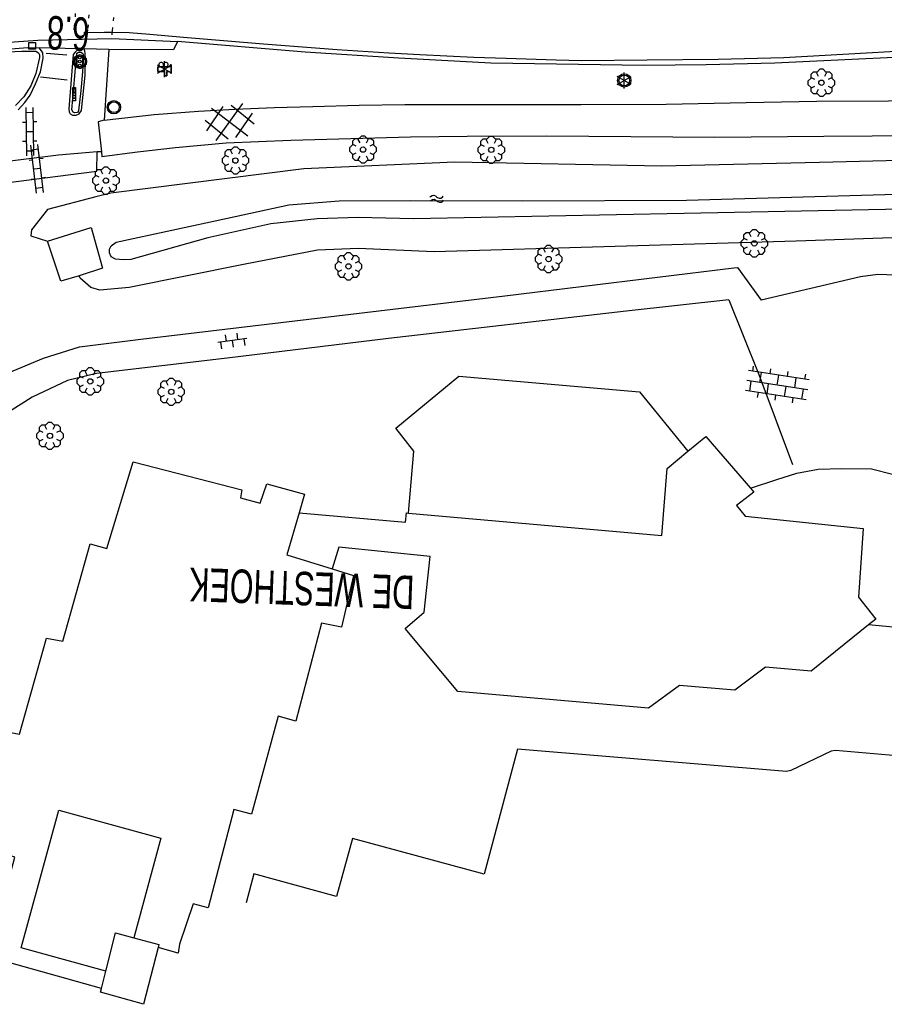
# Model space of a CAD drawing. Extents: x 99796 to 103543, y 406299 to 407646.
# Tile 36 of 85: x 101262 to 101327, y 406644 to 406718. Entities that reach past the tile are written whole.
import ezdxf
from ezdxf.enums import TextEntityAlignment as Align

# ---------------------------------------------------------------- set-up
doc = ezdxf.new("R2010")
doc.units = 0
doc.linetypes.add('Knt V.O.P', pattern=[0.75, 0.25, -0.5])
for name, color, linetype in [('1101', 252, 'CONTINUOUS'), ('1103', 252, 'CONTINUOUS'), ('1104', 252, 'CONTINUOUS'), ('1106', 252, 'CONTINUOUS'), ('1107', 252, 'CONTINUOUS'), ('1110', 252, 'CONTINUOUS'), ('1112', 252, 'CONTINUOUS'), ('1206', 252, 'CONTINUOUS'), ('1211', 252, 'CONTINUOUS'), ('1213', 252, 'Knt V.O.P'), ('1403', 252, 'CONTINUOUS'), ('1404', 252, 'CONTINUOUS'), ('1701', 252, 'CONTINUOUS'), ('2401', 252, 'CONTINUOUS'), ('2403', 252, 'CONTINUOUS'), ('2501', 252, 'CONTINUOUS'), ('2503', 252, 'CONTINUOUS'), ('2701', 252, 'CONTINUOUS'), ('2901', 252, 'CONTINUOUS'), ('3605', 252, 'CONTINUOUS'), ('4404', 252, 'CONTINUOUS'), ('4406', 252, 'CONTINUOUS'), ('4411', 252, 'CONTINUOUS'), ('4413', 252, 'CONTINUOUS'), ('4501', 252, 'CONTINUOUS'), ('4601', 252, 'CONTINUOUS')]:
    doc.layers.add(name, color=color, linetype=linetype)
doc.layers.add('1208', color=252, linetype='CONTINUOUS', lineweight=30)

# ---------------------------------------------------------------- blocks, each defined once
blk = doc.blocks.new('BOOM', base_point=(97503.821083, 403507.602474))
at = {"layer": '2901'}
for points in [[(97503.491578, 403508.39797, 0), (97503.202364, 403508.39797, 0), (97503.025588, 403508.221193, 0), (97503.025588, 403507.931979, 0)], [(97504.071083, 403508.102474, 0), (97504.196083, 403508.352474, 0), (97503.946083, 403508.602474, 0), (97503.696083, 403508.602474, 0), (97503.446083, 403508.352474, 0), (97503.571083, 403508.102474, 0)], [(97504.616578, 403507.931979, 0), (97504.616578, 403508.221193, 0), (97504.439801, 403508.39797, 0), (97504.150588, 403508.39797, 0)], [(97503.321083, 403507.852474, 0), (97503.071083, 403507.977474, 0), (97502.821083, 403507.727474, 0), (97502.821083, 403507.477474, 0), (97503.071083, 403507.227474, 0), (97503.321083, 403507.352474, 0)], [(97504.321083, 403507.352474, 0), (97504.571083, 403507.227474, 0), (97504.821083, 403507.477474, 0), (97504.821083, 403507.727474, 0), (97504.571083, 403507.977474, 0), (97504.321083, 403507.852474, 0)], [(97503.025588, 403507.27297, 0), (97503.025588, 403506.983756, 0), (97503.202364, 403506.806979, 0), (97503.491578, 403506.806979, 0)], [(97503.571083, 403507.102474, 0), (97503.446083, 403506.852474, 0), (97503.696083, 403506.602474, 0), (97503.946083, 403506.602474, 0), (97504.196083, 403506.852474, 0), (97504.071083, 403507.102474, 0)], [(97504.150588, 403506.806979, 0), (97504.439801, 403506.806979, 0), (97504.616578, 403506.983756, 0), (97504.616578, 403507.27297, 0)]]:
    blk.add_polyline3d(points, dxfattribs=at)
blk.add_circle((97503.821083, 403507.602474), 0.2, dxfattribs=at)
blk.add_circle((97503.821083, 403507.602474), 0.2, dxfattribs=at)
blk = doc.blocks.new('WATERSYMBOOL', base_point=(97503.821083, 403517.176353))
at = {"layer": '4601'}
for points in [[(97503.321083, 403517.326353, 0), (97503.383583, 403517.388853, 0), (97503.508583, 403517.451353, 0), (97503.633583, 403517.451353, 0), (97503.758583, 403517.388853, 0), (97503.821083, 403517.326353, 0), (97503.883583, 403517.263853, 0), (97504.008583, 403517.201353, 0), (97504.133583, 403517.201353, 0), (97504.258583, 403517.263853, 0), (97504.321083, 403517.326353, 0)], [(97503.321083, 403517.026353, 0), (97503.383583, 403517.088853, 0), (97503.508583, 403517.151353, 0), (97503.633583, 403517.151353, 0), (97503.758583, 403517.088853, 0), (97503.821083, 403517.026353, 0), (97503.883583, 403516.963853, 0), (97504.008583, 403516.901353, 0), (97504.133583, 403516.901353, 0), (97504.258583, 403516.963853, 0), (97504.321083, 403517.026353, 0)]]:
    blk.add_polyline3d(points, dxfattribs=at)
blk = doc.blocks.new('OV2', base_point=(97503.821083, 403517.176353))
at = {"layer": '4406'}
for points in [[(97503.852333, 403517.020103, 0), (97503.852333, 403517.332603, 0)], [(97503.914833, 403517.301353, 0), (97503.852333, 403517.301353, 0)], [(97503.914833, 403517.020103, 0), (97503.914833, 403517.332603, 0)], [(97503.821083, 403517.238853, 0), (97503.852333, 403517.238853, 0)], [(97503.946083, 403517.238853, 0), (97503.914833, 403517.238853, 0)], [(97503.914833, 403517.176353, 0), (97503.852333, 403517.176353, 0)], [(97503.821083, 403517.113853, 0), (97503.852333, 403517.113853, 0)], [(97503.946083, 403517.113853, 0), (97503.914833, 403517.113853, 0)], [(97503.914833, 403517.051353, 0), (97503.852333, 403517.051353, 0)]]:
    blk.add_polyline3d(points, dxfattribs=at)
blk = doc.blocks.new('OV4', base_point=(97503.821083, 403507.602474))
at = {"layer": '4404'}
for points in [[(97503.914833, 403507.696224, 0), (97503.914833, 403507.664974, 0)], [(97504.039833, 403507.696224, 0), (97504.039833, 403507.664974, 0)], [(97504.164833, 403507.696224, 0), (97504.164833, 403507.664974, 0)], [(97503.821083, 403507.664974, 0), (97504.258583, 403507.664974, 0)], [(97503.852333, 403507.664974, 0), (97503.852333, 403507.602474, 0)], [(97503.977333, 403507.664974, 0), (97503.977333, 403507.602474, 0)], [(97504.102333, 403507.664974, 0), (97504.102333, 403507.602474, 0)], [(97504.227333, 403507.664974, 0), (97504.227333, 403507.602474, 0)], [(97503.821083, 403507.602474, 0), (97504.258583, 403507.602474, 0)], [(97503.914833, 403507.602474, 0), (97503.914833, 403507.539974, 0)], [(97504.039833, 403507.602474, 0), (97504.039833, 403507.539974, 0)], [(97504.164833, 403507.602474, 0), (97504.164833, 403507.539974, 0)], [(97503.821083, 403507.539974, 0), (97504.258583, 403507.539974, 0)], [(97503.852333, 403507.539974, 0), (97503.852333, 403507.508724, 0)], [(97503.977333, 403507.539974, 0), (97503.977333, 403507.508724, 0)], [(97504.102333, 403507.539974, 0), (97504.102333, 403507.508724, 0)], [(97504.227333, 403507.539974, 0), (97504.227333, 403507.508724, 0)]]:
    blk.add_polyline3d(points, dxfattribs=at)
blk = doc.blocks.new('OV6', base_point=(97503.821083, 403517.176353))
at = {"layer": '4413'}
for points in [[(97503.852333, 403517.176353, 0), (97503.852333, 403517.207603, 0)], [(97503.977333, 403517.176353, 0), (97503.977333, 403517.207603, 0)], [(97504.102333, 403517.176353, 0), (97504.102333, 403517.207603, 0)], [(97503.821083, 403517.176353, 0), (97504.133583, 403517.176353, 0)], [(97503.914833, 403517.176353, 0), (97503.914833, 403517.145103, 0)], [(97504.039833, 403517.176353, 0), (97504.039833, 403517.145103, 0)]]:
    blk.add_polyline3d(points, dxfattribs=at)
blk = doc.blocks.new('LICHTMAST', base_point=(106423.199838, 404577.892233))
at = {"layer": '2701'}
for points in [[(106423.199838, 404577.292233, 0), (106423.199838, 404578.492233, 0)], [(106422.680222, 404577.592233, 0), (106423.719453, 404578.192234, 0)], [(106423.719453, 404577.592234, 0), (106422.680222, 404578.192233, 0)]]:
    blk.add_polyline3d(points, dxfattribs=at)
blk = doc.blocks.new('VERKEERSBORD', base_point=(97503.821083, 403507.602474))
at = {"layer": '2401'}
for radius in [0.5, 0.5, 0.4, 0.4]:
    blk.add_circle((97503.821083, 403507.602474), radius, dxfattribs=at)
blk = doc.blocks.new('DRUKKNOPPAAL', base_point=(97500.879966, 403507.602474))
at = {"layer": '2503'}
for points in [[(97500.779966, 403508.102474, 0), (97500.979966, 403508.102474, 0), (97500.979966, 403507.902474, 0), (97500.979966, 403507.702474, 0), (97500.979966, 403507.502474, 0), (97500.979966, 403507.302474, 0), (97500.979966, 403507.102474, 0), (97500.779966, 403507.102474, 0), (97500.779966, 403507.302474, 0), (97500.779966, 403507.502474, 0), (97500.779966, 403507.702474, 0), (97500.779966, 403507.902474, 0)], [(97500.979966, 403507.702474, 0), (97500.979966, 403507.502474, 0), (97500.779966, 403507.502474, 0), (97500.779966, 403507.702474, 0)], [(97500.979966, 403507.502474, 0), (97500.979966, 403507.302474, 0), (97500.779966, 403507.302474, 0), (97500.779966, 403507.502474, 0)], [(97500.979966, 403507.302474, 0), (97500.979966, 403507.102474, 0), (97500.779966, 403507.102474, 0), (97500.779966, 403507.302474, 0)]]:
    blk.add_polyline3d(points, close=True, dxfattribs=at)
for points in [[(97500.779966, 403508.102474, 0), (97500.979966, 403508.102474, 0), (97500.979966, 403507.902474, 0), (97500.969966, 403507.902474, 0)], [(97500.789966, 403507.902474, 0), (97500.779966, 403507.902474, 0), (97500.779966, 403508.102474, 0)], [(97500.779966, 403507.902474, 0), (97500.789966, 403507.902474, 0)], [(97500.979966, 403507.902474, 0), (97500.979966, 403507.702474, 0), (97500.779966, 403507.702474, 0), (97500.779966, 403507.902474, 0), (97500.789966, 403507.902474, 0)], [(97500.779966, 403507.702474, 0), (97500.979966, 403507.702474, 0)], [(97500.969966, 403507.902474, 0), (97500.979966, 403507.902474, 0)], [(97500.969966, 403507.902474, 0), (97500.979966, 403507.902474, 0)], [(97500.779966, 403507.502474, 0), (97500.979966, 403507.502474, 0)], [(97500.779966, 403507.302474, 0), (97500.979966, 403507.302474, 0)]]:
    blk.add_polyline3d(points, dxfattribs=at)
for start, end in [(90, 180), (90, 180), (90, 180), (180, 0), (180, 0), (180, 0), (0, 90), (0, 90), (0, 90)]:
    blk.add_arc((97500.879966, 403507.902474), 0.09, start, end, dxfattribs=at)
blk = doc.blocks.new('STRAATKOLK', base_point=(97500.879966, 403507.602474))
at = {"layer": '3605'}
blk.add_polyline3d([(97500.629966, 403507.352474, 0), (97500.629966, 403507.852474, 0), (97501.129966, 403507.852474, 0), (97501.129966, 403507.352474, 0)], close=True, dxfattribs=at)
blk = doc.blocks.new('VRI_PAAL', base_point=(97500.879966, 403507.602474))
at = {"layer": '2501'}
for points in [[(97500.679966, 403507.302474, 0), (97500.679966, 403507.902474, 0)], [(97501.079966, 403507.902474, 0), (97501.079966, 403507.302474, 0)]]:
    blk.add_polyline3d(points, dxfattribs=at)
for centre in [(97500.879966, 403507.902474), (97500.879966, 403507.602474), (97500.879966, 403507.302474)]:
    blk.add_circle(centre, 0.1, dxfattribs=at)
for centre, start, end in [((97500.879966, 403507.902474), 90, 180), ((97500.879966, 403507.902474), 0, 90), ((97500.879966, 403507.302474), 180, 0)]:
    blk.add_arc(centre, 0.2, start, end, dxfattribs=at)
blk = doc.blocks.new('CAMERA_2', base_point=(97500.879966, 403507.602474))
at = {"layer": '2403'}
for points in [[(97501.046633, 403507.102474, 0), (97501.046633, 403507.435808, 0), (97501.213299, 403507.435808, 0), (97501.379966, 403507.269141, 0), (97501.379966, 403507.935808, 0), (97501.213299, 403507.769141, 0), (97500.877148, 403507.769141, 0), (97500.379966, 403507.769141, 0), (97500.379966, 403507.435808, 0), (97500.879966, 403507.435808, 0), (97500.879966, 403507.102474, 0)], [(97500.877148, 403507.769141, 0), (97501.213299, 403507.769141, 0), (97501.379966, 403507.935808, 0), (97501.379966, 403507.269141, 0), (97501.213299, 403507.435808, 0), (97501.046633, 403507.435808, 0), (97501.046633, 403507.102474, 0), (97500.879966, 403507.102474, 0), (97500.879966, 403507.435808, 0), (97500.379966, 403507.435808, 0), (97500.379966, 403507.769141, 0)]]:
    blk.add_polyline3d(points, close=True, dxfattribs=at)
for centre in [(97500.623952, 403507.92537), (97500.96189, 403507.92537)]:
    blk.add_arc(centre, 0.177733, 298.476383, 241.523617, dxfattribs=at)
blk = doc.blocks.new('GV6', base_point=(97503.821083, 403517.176353))
at = {"layer": '4411'}
for points in [[(97503.821083, 403517.145103, 0), (97503.977333, 403517.270103, 0)], [(97503.883583, 403517.082603, 0), (97504.133583, 403517.270103, 0)], [(97503.883583, 403517.270103, 0), (97504.133583, 403517.082603, 0)], [(97504.039833, 403517.270103, 0), (97504.196083, 403517.145103, 0)], [(97503.821083, 403517.207603, 0), (97503.977333, 403517.082603, 0)], [(97504.039833, 403517.082603, 0), (97504.196083, 403517.207603, 0)]]:
    blk.add_polyline3d(points, dxfattribs=at)

msp = doc.modelspace()

# ---------------------------------------------------------------- linework, layer by layer
at = {"layer": '1101'}
for points in [[(101274.264885, 406716.294922, 1.259), (101273.963882, 406715.656035, 1.265), (101269.146709, 406715.692915, 1.341212)], [(101366.630658, 406716.422476, 0.662), (101366.003139, 406716.414131, 0.662), (101355.517937, 406716.322117, 0.635), (101348.648733, 406716.171484, 0.623845), (101348.128079, 406716.160066, 0.623), (101333.466826, 406715.375148, 0.704), (101318.823827, 406714.66697, 0.746), (101313.697828, 406714.548133, 0.758), (101309.085173, 406714.490019, 0.809), (101297.636984, 406714.680009, 0.881), (101290.773882, 406715.042107, 0.971), (101283.781884, 406715.498082, 1.043), (101274.264885, 406716.294922, 1.259)], [(101251.13642, 406710.138135, 1.679331), (101251.511557, 406710.659675, 1.6872), (101252.113564, 406711.282916, 1.6815), (101253.022907, 406712.141223, 1.653), (101254.043264, 406712.947749, 1.6169), (101254.98986, 406713.60489, 1.6169), (101256.012825, 406714.194976, 1.5789), (101257.289482, 406714.744084, 1.5637), (101258.531494, 406715.183295, 1.5105), (101259.970574, 406715.518572, 1.4611), (101261.503903, 406715.710051, 1.4136), (101263.110993, 406715.834476, 1.4003), (101263.948811, 406715.808027, 1.439445)], [(101266.934259, 406715.737619, 1.412989), (101264.838038, 406715.780087, 1.481), (101263.948811, 406715.808027, 1.439445)], [(101267.298592, 406715.730168, 1.401171), (101266.934259, 406715.737619, 1.412989)], [(101269.146709, 406715.692915, 1.341212), (101267.298592, 406715.730168, 1.401171)]]:
    msp.add_polyline3d(points, dxfattribs=at)
at = {"layer": '1103'}
for points in [[(101268.799139, 406710.421629, 1.436313), (101268.356947, 406710.293852, 1.317313)], [(101268.356947, 406710.293852, 1.317313), (101268.589778, 406708.047502, 1.262856)], [(101268.589778, 406708.047502, 1.262856), (101268.628148, 406707.674228, 1.253812)]]:
    msp.add_polyline3d(points, dxfattribs=at)
at = {"layer": '1104'}
for points in [[(101262.384562, 406711.199097, 1.6397), (101262.865869, 406711.740382, 1.6169), (101263.284592, 406712.294705, 1.577), (101263.661964, 406713.125818, 1.4991), (101264.043806, 406714.035533, 1.444), (101264.249442, 406715.047695, 1.4022), (101264.21815, 406715.451889, 1.368), (101264.113469, 406715.595685, 1.3661), (101263.948811, 406715.808027, 1.439445)], [(101266.934259, 406715.737619, 1.412989), (101266.766621, 406715.611331, 1.471212), (101266.62357, 406715.493985, 1.468212), (101266.491694, 406715.328209, 1.469712), (101266.160516, 406711.251251, 1.469712), (101266.18622, 406711.036675, 1.475713), (101266.259236, 406710.898839, 1.483212), (101266.440285, 406710.785963, 1.487713)], [(101266.440285, 406710.785963, 1.487713), (101266.69733, 406710.790061, 1.489212), (101266.933514, 406710.897721, 1.489212), (101267.110465, 406711.146198, 1.487713), (101267.365647, 406713.763215, 1.471212), (101267.40141, 406714.971699, 1.432213), (101267.384646, 406715.410911, 1.438213), (101267.357452, 406715.555824, 1.457712), (101267.298592, 406715.730168, 1.401171)], [(101269.146709, 406715.692915, 1.341212), (101268.799139, 406710.421629, 1.436313)], [(101268.799139, 406710.421629, 1.436313), (101272.521822, 406710.836999, 1.371312), (101275.830997, 406711.092182, 1.301312), (101278.538166, 406711.247526, 1.276313), (101281.493811, 406711.371578, 1.273812), (101284.366755, 406711.445712, 1.216312), (101287.825687, 406711.541079, 1.173812), (101291.217564, 406711.575724, 1.053812), (101295.178665, 406711.576842, 1.046313), (101299.609525, 406711.594723, 1.038812), (101304.381622, 406711.58839, 0.983812), (101310.70791, 406711.611115, 0.876312), (101316.674707, 406711.745225, 0.871312), (101321.947856, 406711.84171, 0.878812), (101327.298118, 406711.849161, 0.856312), (101333.289875, 406711.93447, 0.773813), (101340.797452, 406711.961664, 0.698812), (101348.003281, 406712.006368, 0.701313), (101348.566608, 406712.008428, 0.703346), (101354.928223, 406712.0317, 0.726312), (101356.68811, 406712.037577, 0.716953)], [(101356.720326, 406709.616086, 0.587892), (101344.267188, 406709.429585, 0.613813), (101329.692362, 406709.239967, 0.671312), (101322.484552, 406709.187512, 0.695954), (101314.335598, 406709.128209, 0.723812), (101301.820485, 406709.21687, 0.961312), (101295.872314, 406709.195264, 0.971313), (101291.639266, 406709.14758, 0.938813), (101287.181957, 406709.016822, 0.958812), (101282.720921, 406708.889417, 0.963812), (101277.888475, 406708.69235, 0.968812), (101274.111403, 406708.363034, 1.101312), (101271.277202, 406708.016582, 1.206313), (101268.628148, 406707.674228, 1.253812)], [(101268.278344, 406708.063148, 1.307799), (101265.391989, 406707.800143, 1.439), (101260.340867, 406707.182117, 1.547), (101258.83883, 406706.755944, 1.601), (101257.815866, 406705.959104, 1.676), (101256.088774, 406703.62642, 1.679554)], [(101268.589778, 406708.047502, 1.262856), (101268.278344, 406708.063148, 1.307799)]]:
    msp.add_polyline3d(points, dxfattribs=at)
at = {"layer": '1106'}
for points in [[(101248.068149, 406705.315426, 1.865509), (101248.289181, 406706.038825, 1.868), (101249.574033, 406709.051095, 1.781), (101250.452829, 406710.481979, 1.775), (101251.907928, 406711.896099, 1.706), (101253.517998, 406713.179834, 1.682), (101255.686862, 406714.69789, 1.628), (101257.558821, 406715.422086, 1.601), (101259.364841, 406715.926118, 1.571), (101261.350049, 406716.218181, 1.499), (101263.844876, 406716.396995, 1.493)], [(101263.844876, 406716.396995, 1.493), (101269.36203, 406716.524027, 1.376), (101274.264885, 406716.294922, 1.259)]]:
    msp.add_polyline3d(points, dxfattribs=at)
at = {"layer": '1107'}
msp.add_polyline3d([(101261.090023, 406715.491377, 1.8582), (101262.650175, 406715.578549, 1.6796), (101263.709275, 406715.561785, 1.5979), (101263.905225, 406715.430655, 1.5998), (101263.966693, 406715.287604, 1.6036), (101263.982339, 406715.085693, 1.6131), (101263.706667, 406713.89956, 1.5979), (101263.331158, 406712.976433, 1.5941), (101262.793599, 406712.150909, 1.5941), (101262.176691, 406711.510532, 1.6055)], dxfattribs=at)
msp.add_polyline3d([(101267.060546, 406712.631099, 1.627213), (101266.880615, 406711.115278, 1.664713), (101266.793443, 406710.986383, 1.688712), (101266.587807, 406710.975207, 1.700712), (101266.479028, 406711.026244, 1.675212), (101266.384033, 406711.186431, 1.636212), (101266.743524, 406715.413146, 1.661713), (101266.891045, 406715.484299, 1.667713), (101267.073957, 406715.487652, 1.663212), (101267.214401, 406715.394147, 1.658713), (101267.249791, 406715.217196, 1.657212), (101267.178265, 406714.032926, 1.652712)], close=True, dxfattribs=at)
at = {"layer": '1110'}
for points in [[(101264.560131, 406701.397859, -0.19), (101267.827956, 406702.395864, -0.193), (101268.682165, 406699.373163, -0.19), (101266.927181, 406698.78792, -0.202)], [(101266.927181, 406698.78792, -0.202), (101265.564097, 406698.413156, -0.217), (101264.560131, 406701.397859, -0.19)], [(101378.397925, 406694.500111, -0.025), (101378.704889, 406699.975915, -0.004), (101365.66898, 406700.136103, 0.017), (101365.647001, 406695.350967, -0.079), (101365.62614, 406695.130058, -0.088), (101365.024133, 406695.149057, -0.082), (101364.571882, 406695.174016, -0.055), (101364.552883, 406700.143926, -0.016), (101351.911856, 406700.525023, 0.02), (101351.715161, 406695.761867, -0.046), (101351.693926, 406695.48396, -0.049), (101351.532994, 406695.409082, -0.049), (101350.84605, 406695.495881, -0.049), (101350.74882, 406695.637815, -0.049), (101350.597946, 406700.622998, 0.047), (101337.658895, 406700.700857, 0.122), (101334.568022, 406695.678048, 0.314), (101334.005876, 406695.840098, 0.335), (101331.591887, 406697.424091, 0.332), (101329.228936, 406698.448174, 0.305), (101327.853186, 406698.844172, 0.296), (101326.503886, 406698.888876, 0.296), (101325.219033, 406698.717885, 0.269), (101317.810176, 406696.991958, 0.275)], [(101315.390972, 406697.016172, 0.263), (101317.617951, 406691.445001, 0.551), (101320.145933, 406684.724949, 0.86)], [(101328.901855, 406671.962105, 0.584), (101327.926947, 406662.9849, 0.659), (101323.351173, 406663.370095, 0.641), (101323.018132, 406663.313098, 0.644), (101320.00996, 406661.872156, 0.599), (101319.698898, 406661.802866, 0.602), (101299.634112, 406663.481109, 0.764), (101297.144873, 406654.152982, 0.869), (101287.329106, 406656.802036, 0.884), (101286.112053, 406652.481072, 0.947), (101279.947815, 406654.169001, 0.908), (101279.390139, 406652.00498, 0.842)]]:
    msp.add_polyline3d(points, dxfattribs=at)
at = {"layer": '1112'}
for points in [[(101268.257109, 406706.619971, 1.325), (101268.278344, 406708.063148, 1.307799)], [(101251.089854, 406692.580469, 1.724675), (101256.791038, 406702.322103, 1.631), (101260.01714, 406705.534048, 1.577), (101260.27195, 406705.594026, 1.565), (101268.257109, 406706.619971, 1.325)], [(101257.543174, 406687.74914, -0.07), (101259.358136, 406689.583845, -0.097), (101261.71699, 406691.579856, -0.094), (101264.268068, 406692.660935, -0.064), (101266.951023, 406693.498008, 0.023), (101271.521954, 406694.063135, -0.01), (101298.690868, 406697.30302, -0.037), (101315.762011, 406699.405946, 0.092), (101316.044016, 406699.421965, 0.08), (101317.810176, 406696.991958, 0.275)], [(101315.390972, 406697.016172, 0.263), (101307.732148, 406696.154885, 0.107), (101290.013177, 406694.114171, 0.107), (101277.977137, 406692.650132, 0.065), (101268.22917, 406691.513918, 0.071), (101266.062913, 406690.978967, 0.026), (101263.423173, 406689.733975, -0.031), (101261.576919, 406688.570939, -0.043), (101259.997023, 406687.213071, -0.061), (101257.558821, 406684.013046, -0.034), (101254.02203, 406676.164977, 0.077), (101250.547824, 406667.794995, 0.119), (101248.935146, 406663.180105, 0.203), (101247.744916, 406659.141146, 0.281), (101245.796962, 406652.17001, 0.512)]]:
    msp.add_polyline3d(points, dxfattribs=at)
at = {"layer": '1206'}
msp.add_polyline3d([(101380.123107, 406717.018001, 0.704), (101366.625245, 406716.82933, 0.71464), (101361.093951, 406716.752015, 0.719), (101348.367987, 406716.597043, 0.725), (101341.89306, 406716.360115, 0.731), (101333.591996, 406715.860926, 0.752), (101319.49885, 406715.076007, 0.8), (101314.582957, 406714.940034, 0.821), (101309.284849, 406714.886017, 0.848), (101304.39317, 406714.846157, 1.025113), (101302.501468, 406714.889743, 1.027912), (101298.7691, 406715.013795, 1.036312), (101296.378953, 406715.092398, 1.033513), (101292.33217, 406715.284996, 1.030712), (101290.030314, 406715.419106, 1.055913), (101286.16309, 406715.66274, 1.053112), (101280.68058, 406716.077365, 1.268812), (101274.705214, 406716.594808, 1.348813), (101272.193624, 406716.822423, 1.376312), (101270.655824, 406716.94126, 1.396312), (101269.375699, 406716.955438, 1.408422), (101268.805845, 406716.961749, 1.413812), (101267.561358, 406716.942172, 1.405728), (101267.266555, 406716.937535, 1.403813)], dxfattribs=at)
at = {"layer": '1208'}
msp.add_polyline3d([(101266.043914, 406713.407822, 1.397), (101264.050139, 406713.626869, 1.448)], dxfattribs=at)
at = {"layer": '1211'}
msp.add_polyline3d([(101264.471097, 406715.429165, 1.505), (101266.014857, 406715.282016, 1.46)], dxfattribs=at)
at = {"layer": '1213'}
for points in [[(101267.703159, 406730.281897, 1.499), (101267.426814, 406727.268333, 1.587882), (101267.137175, 406724.109789, 1.669943), (101266.833045, 406720.62339, 1.635064), (101266.56011, 406717.404328, 1.47836), (101266.517026, 406716.896184, 1.469)], [(101267.548932, 406716.801934, 1.415), (101267.561358, 406716.942172, 1.405728), (101267.591972, 406717.287664, 1.457689), (101267.877941, 406720.514967, 1.616446), (101268.18464, 406723.998587, 1.648718), (101268.459377, 406727.150508, 1.555994), (101268.745867, 406730.271094, 1.46)], [(101270.506067, 406729.97009, 1.43), (101270.22895, 406726.948582, 1.501346), (101269.978046, 406723.808196, 1.612377), (101269.683293, 406720.327635, 1.584278), (101269.387486, 406717.08466, 1.42172), (101269.375699, 406716.955438, 1.408422), (101269.360168, 406716.78517, 1.373)]]:
    msp.add_polyline3d(points, dxfattribs=at)
at = {"layer": '1403'}
msp.add_polyline3d([(101340.816079, 406704.01711, -1.548982), (101312.066151, 406703.454219, -1.548982), (101291.865019, 406703.047417, -1.565982), (101287.751926, 406703.15396, -1.582982), (101284.690855, 406703.057475, -1.589782), (101281.223355, 406702.668928, -1.603382), (101276.514588, 406701.626591, -1.627182), (101270.788072, 406700.029187, -1.613582), (101270.237846, 406699.986719, -1.613582), (101269.639565, 406700.038873, -1.613582), (101269.311367, 406700.206138, -1.613582), (101269.184334, 406700.514592, -1.613582), (101269.195137, 406700.781696, -1.613582), (101269.322915, 406701.030172, -1.613582), (101269.690974, 406701.315157, -1.613582), (101277.98943, 406703.110747, -1.613582), (101282.579733, 406704.098322, -1.610182), (101286.318807, 406704.39411, -1.610182), (101291.635914, 406704.416089, -1.610182), (101300.02117, 406704.394855, -1.610182), (101312.228573, 406704.455204, -1.610182), (101330.515278, 406704.963706, -1.610182)], dxfattribs=at)
at = {"layer": '1404'}
for points in [[(101454.35829, 406709.169984, 0.205081), (101448.881908, 406709.051095, 0.188), (101425.065009, 406709.077172, 0.17), (101405.899135, 406708.782874, 0.158), (101384.678019, 406708.250903, 0.188), (101372.428892, 406707.895137, 0.254), (101350.954829, 406707.879119, 0.359), (101329.11904, 406707.427986, 0.446), (101322.154567, 406707.264716, 0.483949), (101310.399828, 406706.989147, 0.548), (101294.958873, 406707.284935, 0.698), (101283.682046, 406706.790961, 0.833), (101269.280819, 406704.976, 1.328), (101268.178082, 406704.691147, 1.314672)], [(101516.111666, 406706.086336, -0.508), (101505.818872, 406705.858149, -0.592), (101486.797912, 406706.03212, -0.58), (101461.480094, 406705.319844, -0.595), (101435.11994, 406704.442166, -0.595), (101409.29809, 406703.767143, -0.586), (101390.568076, 406703.896038, -0.466), (101374.959109, 406702.363081, -0.133), (101359.463019, 406702.293046, -0.139), (101339.027939, 406702.033021, -0.136), (101320.40186, 406701.393016, -0.139), (101293.405054, 406700.589843, -0.277), (101287.738142, 406700.834967, -0.187), (101284.706129, 406700.723954, -0.145), (101279.188974, 406699.655913, -0.127), (101270.653961, 406697.929986, -0.142), (101268.463118, 406697.723977, -0.22), (101267.792938, 406697.929986, -0.235), (101267.00802, 406698.616184, -0.25), (101266.927181, 406698.78792, -0.202)], [(101268.178082, 406704.691147, 1.314672), (101264.564974, 406703.75783, 1.271), (101263.373999, 406702.227853, 0.992), (101263.319982, 406701.774113, 0.863), (101264.560131, 406701.397859, -0.19)]]:
    msp.add_polyline3d(points, dxfattribs=at)
at = {"layer": '1701'}
for points in [[(101291.487647, 406681.095399, 9.545), (101291.897057, 406685.722955, 9.545), (101290.539933, 406687.438823, 9.506), (101295.247955, 406691.306047, 9.566), (101308.715997, 406690.131836, 9.569), (101312.339215, 406685.701348, 9.569)], [(101312.339215, 406685.701348, 9.569), (101313.672869, 406686.798818, 12.425), (101316.998063, 406682.942398, 6.96891)], [(101291.487647, 406681.095399, 9.545), (101310.400946, 406679.423861, 12.407), (101310.789866, 406684.426181, 12.428), (101312.339215, 406685.701348, 9.569)], [(101268.595738, 406645.618342, 18.337926), (101260.132996, 406647.976823, 18.341), (101262.121929, 406655.41213, 18.347), (101258.99492, 406656.374, 18.353), (101261.151863, 406664.83786, 18.374), (101262.482164, 406664.603166, 18.374), (101264.488978, 406671.763174, 18.38), (101265.698953, 406671.528853, 18.365), (101267.757175, 406678.789072, 18.365), (101268.988011, 406678.44709, 18.368), (101270.96316, 406684.904881, 18.371), (101279.073862, 406682.822816, 18.335), (101278.966946, 406682.233848, 18.344), (101280.442161, 406681.84083, 18.344), (101280.935017, 406683.28587, 18.35), (101283.733083, 406682.512127, 18.359), (101283.330379, 406681.107692, 18.359929)], [(101316.998063, 406682.942398, 6.96891), (101318.963153, 406683.595814, 6.938), (101320.455877, 406684.068181, 6.929), (101322.049184, 406684.37887, 6.932), (101323.807148, 406684.425063, 6.932), (101326.024069, 406684.390046, 6.938), (101327.598004, 406683.985852, 6.938), (101329.214035, 406683.447175, 6.938), (101330.393834, 406683.0061, 6.941), (101332.068725, 406681.93657, 12.715225)], [(101316.998063, 406682.942398, 6.96891), (101317.25101, 406682.648845, 13.109), (101315.966902, 406681.669094, 12.383), (101316.600947, 406680.861823, 12.419), (101325.406043, 406679.930128, 12.476)], [(101283.330379, 406681.107692, 18.359929), (101282.431839, 406677.975841, 18.362), (101285.803227, 406676.926799, 18.362)], [(101283.330379, 406681.107692, 18.359929), (101291.267855, 406680.415906, 12.395), (101291.344969, 406681.108065, 12.398), (101291.487647, 406681.095399, 9.545)], [(101283.331, 406681.108, 12.3), (101283.330379, 406681.107692, 18.359929)], [(101325.406043, 406679.930128, 12.476), (101325.061081, 406674.813069, 12.482), (101326.344816, 406673.18102, 12.461), (101325.801, 406672.743, 12.458)], [(101325.801, 406672.743, 12.458), (101321.526898, 406669.295169, 12.437), (101318.130923, 406669.602133, 12.44), (101315.836145, 406667.86503, 12.44), (101311.698092, 406668.224148, 12.443), (101309.407039, 406666.538827, 12.443), (101295.173077, 406667.783819, 12.449), (101291.251091, 406672.469862, 12.455), (101292.655153, 406673.689894, 12.458), (101293.101815, 406677.861102, 12.461), (101286.290122, 406678.554006, 12.47), (101285.803227, 406676.926799, 18.362)], [(101285.803227, 406676.926799, 18.362), (101287.390945, 406676.432826, 18.362), (101286.493896, 406672.568955, 18.356), (101285.001172, 406672.868095, 18.356), (101283.090098, 406665.563919, 18.359), (101281.766875, 406665.934958, 18.359), (101279.792098, 406658.624075, 18.362), (101278.464032, 406658.97686, 18.362), (101276.551096, 406651.63096, 18.362), (101275.433881, 406651.92116, 18.362), (101274.406074, 406648.911126, 18.362), (101274.304001, 406648.243926, 18.359), (101272.821708, 406648.662277, 18.359)], [(101330.782754, 406672.283225, 12.719), (101325.801, 406672.743, 12.458)], [(101268.919466, 406646.912508, 21.442971), (101262.603981, 406648.651101, 21.404), (101265.416948, 406658.916138, 21.359), (101273.028834, 406656.840034, 21.359), (101271.017922, 406649.394296, 21.359)], [(101268.919466, 406646.912508, 21.442971), (101269.635094, 406649.772041, 21.917)], [(101269.635094, 406649.772041, 21.917), (101271.017922, 406649.394296, 21.359)], [(101271.017922, 406649.394296, 21.359), (101272.879077, 406648.886166, 21.98), (101272.821708, 406648.662277, 18.359)], [(101272.821708, 406648.662277, 18.359), (101271.739883, 406644.429974, 21.992), (101268.524958, 406645.335965, 21.995), (101268.595738, 406645.618342, 18.337926)], [(101268.595738, 406645.618342, 18.337926), (101268.919466, 406646.912508, 21.442971)]]:
    msp.add_polyline3d(points, dxfattribs=at)

# ---------------------------------------------------------------- block references
at = {"layer": '2401'}
for p in [(101266.98604, 406714.791767, 1.568), (101307.590587, 406713.383235, 0.824), (101269.520355, 406711.382009, 1.307)]:
    msp.add_blockref('VERKEERSBORD', p, dxfattribs=at)
at = {"layer": '2403'}
msp.add_blockref('CAMERA_2', (101273.304133, 406714.227013, 1.28), dxfattribs=at)
at = {"layer": '2501'}
msp.add_blockref('VRI_PAAL', (101266.98604, 406714.791767, 1.568), dxfattribs=at)
at = {"layer": '2503'}
msp.add_blockref('DRUKKNOPPAAL', (101266.567318, 406712.361761, 1.556), dxfattribs=at)
at = {"layer": '2701'}
for p in [(101273.304133, 406714.227013, 1.28), (101307.590587, 406713.383235, 0.824)]:
    msp.add_blockref('LICHTMAST', p, dxfattribs=at)
at = {"layer": '2901'}
for p in [(101322.292818, 406713.211127, 0.719), (101288.102848, 406708.221845, 1.067), (101297.667904, 406708.203964, 0.869), (101278.585849, 406707.404144, 1.241), (101268.926171, 406705.905832, 1.442), (101317.290125, 406701.222025, -0.031), (101301.94789, 406700.053029, -0.034), (101287.019907, 406699.505039, -0.028), (101267.759038, 406690.920107, 0.149), (101273.796989, 406690.143012, 0.182), (101264.750866, 406686.858051, 0.227)]:
    msp.add_blockref('BOOM', p, dxfattribs=at)
at = {"layer": '3605'}
msp.add_blockref('STRAATKOLK', (101263.432157, 406715.96969, 1.4981), dxfattribs=at)
at = {"layer": '4404', "xscale": 10.5, "yscale": 12, "zscale": 10.5, "rotation": 171.2797389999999}
msp.add_blockref('OV4', (101321.276186, 406690.28718, -0.941), dxfattribs=at)
at = {"layer": '4406', "xscale": 8.5, "yscale": 11.5, "zscale": 8.5}
for p, rotation in [((101263.768135, 406709.570028, -0.941), 180.670446), ((101263.271181, 406706.723161, -0.941), 6.542316)]:
    msp.add_blockref('OV2', p, dxfattribs=dict(at, rotation=rotation))
at = {"layer": '4411', "xscale": 9.5, "yscale": 13, "zscale": 9.5, "rotation": 8.326608}
msp.add_blockref('GV6', (101276.387928, 406710.024886, -0.941), dxfattribs=at)
at = {"layer": '4413', "xscale": 7.000000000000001, "yscale": 16, "zscale": 7.000000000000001, "rotation": 188.276996}
msp.add_blockref('OV6', (101279.425902, 406694.129817, -0.941), dxfattribs=at)
at = {"layer": '4601', "rotation": 4.824469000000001}
msp.add_blockref('WATERSYMBOOL', (101293.598024, 406704.550944, 3.335), dxfattribs=at)

# ---------------------------------------------------------------- texts
at = {"layer": '4501', "width": 0.68}
for s, rotation, p in [('6.8', 177.346996, (101266.104264, 406716.885381, 1.442)), ('DE WESTHOEK', 177.917439, (101283.531545, 406675.464623, 0.182))]:
    msp.add_text(s, height=2.5, rotation=rotation, dxfattribs=at).set_placement(p, align=Align.MIDDLE)

doc.saveas('drawing.dxf')
